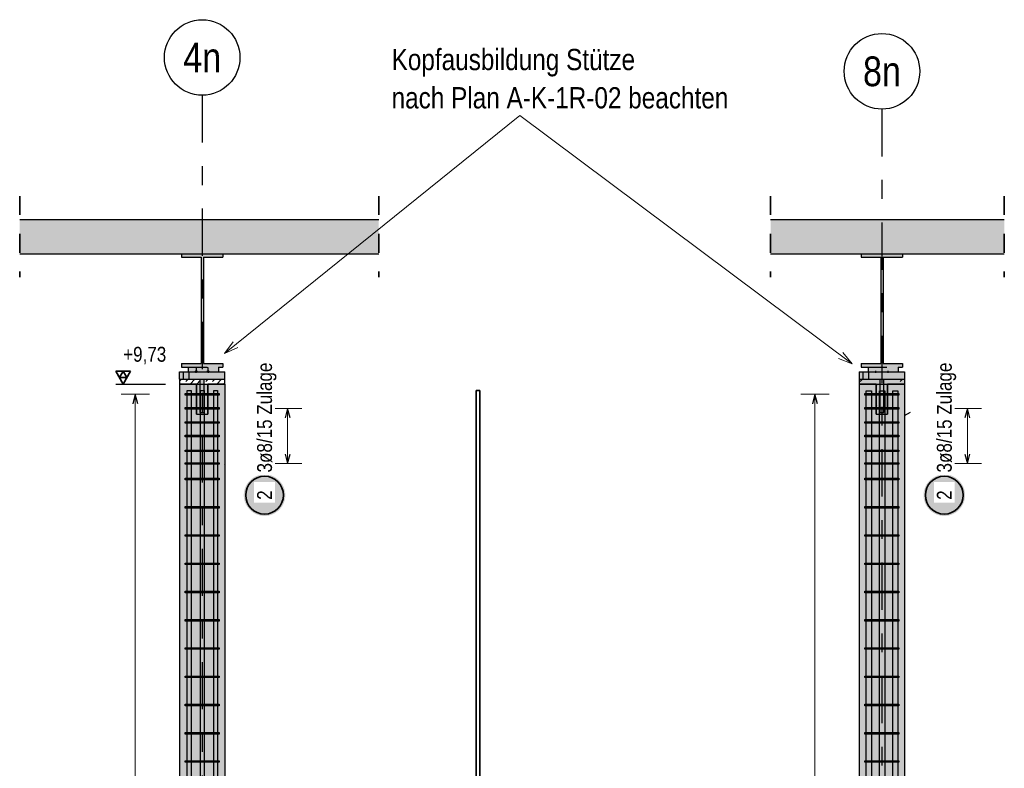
# Model space of a CAD drawing. Header units: millimetres. Extents: x -17.3 to 56.2, y -13.9 to 21.4.
# Tile 29 of 56: x 5.7 to 10.9, y 8.4 to 12.3. Entities that reach past the tile are written whole.
import ezdxf
from ezdxf.enums import TextEntityAlignment as Align

# ---------------------------------------------------------------- set-up
doc = ezdxf.new("R2010")
doc.units = ezdxf.units.MM
doc.linetypes.add('DASHDOTX2', pattern=[2, 1, -0.5, 0, -0.5])
doc.linetypes.add('HIDDEN', pattern=[0.375, 0.25, -0.125])
for name, color, linetype, lineweight in [('Achsen', 7, 'Continuous', 20), ('Bewehrung', 7, 'Continuous', 20), ('einlesen aus Plan EG', 7, 'Continuous', 20), ('Geschnittene Kanten', 7, 'Continuous', 20), ('Schraffuren', 7, 'Continuous', 20)]:
    doc.layers.add(name, color=color, linetype=linetype, lineweight=lineweight)
doc.styles.add('Arial Narrow', font='ARIALN.TTF')
pattern_1 = [(45, (0, 0), (-0.03535534, 0.03535534), [0.075, -0.025]), (45, (0.035355, 0.07071), (-0.03535534, 0.03535534), [0.075, -0.025, 0.075, -0.025])]

msp = doc.modelspace()

# ---------------------------------------------------------------- hatches: boundary and pattern name
at = {"layer": 'Achsen', "lineweight": 13, "true_color": 0x48a4ff}
msp.add_hatch(color=161, dxfattribs=at).paths.add_polyline_path([(6.746868, 10.481926), (6.746868, 10.441926), (6.636868, 10.441926), (6.636868, 10.266926), (6.616868, 10.266926), (6.616868, 10.441926), (6.506868, 10.441926), (6.506868, 10.481926)])
at = {"layer": 'Achsen', "lineweight": 13}
h = msp.add_hatch(dxfattribs=at)
h.set_pattern_fill('uB', color=6, scale=0.01, angle=45, style=0, pattern_type=2)
h.set_pattern_definition(pattern_1)
h.paths.add_polyline_path([(6.616868, 10.441926), (6.616868, 10.416926), (6.506868, 10.416926), (6.506868, 10.441926)])
h = msp.add_hatch(dxfattribs=at)
h.set_pattern_fill('uB', color=6, scale=0.01, angle=45, style=0, pattern_type=2)
h.set_pattern_definition(pattern_1)
h.paths.add_polyline_path([(6.746868, 10.441926), (6.746868, 10.416926), (6.656868, 10.416926), (6.636868, 10.416926), (6.636868, 10.441926)])
at = {"layer": 'Achsen', "true_color": 0x48a4ff}
msp.add_hatch(color=161, dxfattribs=at).paths.add_polyline_path([(10.347317, 10.481926), (10.347317, 10.441926), (10.107317, 10.441926), (10.107317, 10.481926)])
at = {"layer": 'Achsen'}
h = msp.add_hatch(dxfattribs=at)
h.set_pattern_fill('uB', color=10, scale=0.01, angle=45, style=0, pattern_type=2)
h.set_pattern_definition([(45, (0, 0), (-0.106066, 0.106066), [0.025, -0.025]), (45, (-0.03536, 0.07071), (-0.106066, 0.106066), [0.025, -0.025, 0.025, -0.025])])
h.paths.add_polyline_path([(10.257317, 10.416926), (10.347317, 10.416926), (10.347317, 10.441926), (10.237317, 10.441926), (10.237317, 10.266926), (10.217317, 10.266926), (10.217317, 10.441926), (10.107317, 10.441926), (10.107317, 10.416926), (10.197317, 10.416926), (10.197317, 10.256926), (10.227317, 10.25596), (10.257317, 10.256926)])
at = {"layer": 'Achsen', "lineweight": 18, "true_color": 0x48a4ff}
msp.add_hatch(color=161, dxfattribs=at).paths.add_polyline_path([(10.217317, 10.266926), (10.237317, 10.266926), (10.237317, 10.441926), (10.217317, 10.441926)])
at = {"layer": 'Bewehrung', "lineweight": 25, "true_color": 0xffffff}
for points in [[(7.067036, 9.828683), (7.066969, 9.832522), (7.066768, 9.836356), (7.066434, 9.840181), (7.065966, 9.843992), (7.065365, 9.847784), (7.064632, 9.851553), (7.063769, 9.855294), (7.062775, 9.859003), (7.061652, 9.862675), (7.060402, 9.866305), (7.059026, 9.869889), (7.057526, 9.873424), (7.055903, 9.876904), (7.05416, 9.880325), (7.052299, 9.883683), (7.050321, 9.886974), (7.04823, 9.890194), (7.046028, 9.893339), (7.043717, 9.896405), (7.041301, 9.899389), (7.038782, 9.902287), (7.036164, 9.905095), (7.033449, 9.90781), (7.03064, 9.910429), (7.027743, 9.912948), (7.024759, 9.915364), (7.021693, 9.917675), (7.018547, 9.919877), (7.015327, 9.921968), (7.012036, 9.923945), (7.008678, 9.925807), (7.005257, 9.92755), (7.001777, 9.929173), (6.998243, 9.930673), (6.994658, 9.932049), (6.991028, 9.933299), (6.987356, 9.934421), (6.983648, 9.935415), (6.979906, 9.936279), (6.976137, 9.937012), (6.972345, 9.937612), (6.968534, 9.93808), (6.964709, 9.938415), (6.960875, 9.938616), (6.957036, 9.938683), (6.953197, 9.938616), (6.949363, 9.938415), (6.945538, 9.93808), (6.941727, 9.937612), (6.937935, 9.937012), (6.934166, 9.936279), (6.930425, 9.935415), (6.926716, 9.934421), (6.923044, 9.933299), (6.919414, 9.932049), (6.915829, 9.930673), (6.912295, 9.929173), (6.908815, 9.92755), (6.905394, 9.925807), (6.902036, 9.923945), (6.898745, 9.921968), (6.895525, 9.919877), (6.89238, 9.917675), (6.889313, 9.915364), (6.886329, 9.912948), (6.883432, 9.910429), (6.880624, 9.90781), (6.877909, 9.905095), (6.87529, 9.902287), (6.872771, 9.899389), (6.870355, 9.896405), (6.868044, 9.893339), (6.865842, 9.890194), (6.863751, 9.886974), (6.861773, 9.883683), (6.859912, 9.880325), (6.858169, 9.876904), (6.856546, 9.873424), (6.855046, 9.869889), (6.85367, 9.866305), (6.85242, 9.862675), (6.851297, 9.859003), (6.850304, 9.855294), (6.84944, 9.851553), (6.848707, 9.847784), (6.848107, 9.843992), (6.847639, 9.840181), (6.847304, 9.836356), (6.847103, 9.832522), (6.847036, 9.828683), (6.847103, 9.824844), (6.847304, 9.821009), (6.847639, 9.817185), (6.848107, 9.813374), (6.848707, 9.809581), (6.84944, 9.805812), (6.850304, 9.802071), (6.851297, 9.798363), (6.85242, 9.794691), (6.85367, 9.79106), (6.855046, 9.787476), (6.856546, 9.783942), (6.858169, 9.780462), (6.859912, 9.777041), (6.861773, 9.773683), (6.863751, 9.770392), (6.865842, 9.767171), (6.868044, 9.764026), (6.870355, 9.76096), (6.872771, 9.757976), (6.87529, 9.755078), (6.877909, 9.75227), (6.880624, 9.749555), (6.883432, 9.746937), (6.886329, 9.744418), (6.889313, 9.742002), (6.89238, 9.739691), (6.895525, 9.737489), (6.898745, 9.735397), (6.902036, 9.73342), (6.905394, 9.731558), (6.908815, 9.729815), (6.912295, 9.728193), (6.915829, 9.726692), (6.919414, 9.725317), (6.923044, 9.724066), (6.926716, 9.722944), (6.930425, 9.72195), (6.934166, 9.721086), (6.937935, 9.720354), (6.941727, 9.719753), (6.945538, 9.719285), (6.949363, 9.718951), (6.953197, 9.71875), (6.957036, 9.718683), (6.960875, 9.71875), (6.964709, 9.718951), (6.968534, 9.719285), (6.972345, 9.719753), (6.976137, 9.720354), (6.979906, 9.721086), (6.983648, 9.72195), (6.987356, 9.722944), (6.991028, 9.724066), (6.994658, 9.725317), (6.998243, 9.726692), (7.001777, 9.728193), (7.005257, 9.729815), (7.008678, 9.731558), (7.012036, 9.73342), (7.015327, 9.735397), (7.018547, 9.737489), (7.021693, 9.739691), (7.024759, 9.742002), (7.027743, 9.744418), (7.03064, 9.746937), (7.033449, 9.749555), (7.036164, 9.75227), (7.038782, 9.755078), (7.041301, 9.757976), (7.043717, 9.76096), (7.046028, 9.764026), (7.04823, 9.767171), (7.050321, 9.770392), (7.052299, 9.773683), (7.05416, 9.777041), (7.055903, 9.780462), (7.057526, 9.783942), (7.059026, 9.787476), (7.060402, 9.79106), (7.061652, 9.794691), (7.062775, 9.798363), (7.063769, 9.802071), (7.064632, 9.805812), (7.065365, 9.809581), (7.065966, 9.813374), (7.066434, 9.817185), (7.066768, 9.821009)], [(10.667485, 9.828683), (10.667418, 9.832522), (10.667217, 9.836356), (10.666882, 9.840181), (10.666414, 9.843992), (10.665814, 9.847784), (10.665081, 9.851553), (10.664217, 9.855294), (10.663224, 9.859003), (10.662101, 9.862675), (10.660851, 9.866305), (10.659475, 9.869889), (10.657975, 9.873424), (10.656352, 9.876904), (10.654609, 9.880325), (10.652748, 9.883683), (10.65077, 9.886974), (10.648679, 9.890194), (10.646477, 9.893339), (10.644166, 9.896405), (10.64175, 9.899389), (10.639231, 9.902287), (10.636612, 9.905095), (10.633897, 9.90781), (10.631089, 9.910429), (10.628192, 9.912948), (10.625208, 9.915364), (10.622141, 9.917675), (10.618996, 9.919877), (10.615776, 9.921968), (10.612485, 9.923945), (10.609127, 9.925807), (10.605706, 9.92755), (10.602226, 9.929173), (10.598692, 9.930673), (10.595107, 9.932049), (10.591477, 9.933299), (10.587805, 9.934421), (10.584096, 9.935415), (10.580355, 9.936279), (10.576586, 9.937012), (10.572794, 9.937612), (10.568983, 9.93808), (10.565158, 9.938415), (10.561324, 9.938616), (10.557485, 9.938683), (10.553646, 9.938616), (10.549812, 9.938415), (10.545987, 9.93808), (10.542176, 9.937612), (10.538384, 9.937012), (10.534615, 9.936279), (10.530874, 9.935415), (10.527165, 9.934421), (10.523493, 9.933299), (10.519863, 9.932049), (10.516278, 9.930673), (10.512744, 9.929173), (10.509264, 9.92755), (10.505843, 9.925807), (10.502485, 9.923945), (10.499194, 9.921968), (10.495974, 9.919877), (10.492829, 9.917675), (10.489762, 9.915364), (10.486778, 9.912948), (10.483881, 9.910429), (10.481072, 9.90781), (10.478358, 9.905095), (10.475739, 9.902287), (10.47322, 9.899389), (10.470804, 9.896405), (10.468493, 9.893339), (10.466291, 9.890194), (10.4642, 9.886974), (10.462222, 9.883683), (10.460361, 9.880325), (10.458618, 9.876904), (10.456995, 9.873424), (10.455495, 9.869889), (10.454119, 9.866305), (10.452869, 9.862675), (10.451746, 9.859003), (10.450752, 9.855294), (10.449889, 9.851553), (10.449156, 9.847784), (10.448555, 9.843992), (10.448088, 9.840181), (10.447753, 9.836356), (10.447552, 9.832522), (10.447485, 9.828683), (10.447552, 9.824844), (10.447753, 9.821009), (10.448088, 9.817185), (10.448555, 9.813374), (10.449156, 9.809581), (10.449889, 9.805812), (10.450752, 9.802071), (10.451746, 9.798363), (10.452869, 9.794691), (10.454119, 9.79106), (10.455495, 9.787476), (10.456995, 9.783942), (10.458618, 9.780462), (10.460361, 9.777041), (10.462222, 9.773683), (10.4642, 9.770392), (10.466291, 9.767171), (10.468493, 9.764026), (10.470804, 9.76096), (10.47322, 9.757976), (10.475739, 9.755078), (10.478358, 9.75227), (10.481072, 9.749555), (10.483881, 9.746937), (10.486778, 9.744418), (10.489762, 9.742002), (10.492829, 9.739691), (10.495974, 9.737489), (10.499194, 9.735397), (10.502485, 9.73342), (10.505843, 9.731558), (10.509264, 9.729815), (10.512744, 9.728193), (10.516278, 9.726692), (10.519863, 9.725317), (10.523493, 9.724066), (10.527165, 9.722944), (10.530874, 9.72195), (10.534615, 9.721086), (10.538384, 9.720354), (10.542176, 9.719753), (10.545987, 9.719285), (10.549812, 9.718951), (10.553646, 9.71875), (10.557485, 9.718683), (10.561324, 9.71875), (10.565158, 9.718951), (10.568983, 9.719285), (10.572794, 9.719753), (10.576586, 9.720354), (10.580355, 9.721086), (10.584096, 9.72195), (10.587805, 9.722944), (10.591477, 9.724066), (10.595107, 9.725317), (10.598692, 9.726692), (10.602226, 9.728193), (10.605706, 9.729815), (10.609127, 9.731558), (10.612485, 9.73342), (10.615776, 9.735397), (10.618996, 9.737489), (10.622141, 9.739691), (10.625208, 9.742002), (10.628192, 9.744418), (10.631089, 9.746937), (10.633897, 9.749555), (10.636612, 9.75227), (10.639231, 9.755078), (10.64175, 9.757976), (10.644166, 9.76096), (10.646477, 9.764026), (10.648679, 9.767171), (10.65077, 9.770392), (10.652748, 9.773683), (10.654609, 9.777041), (10.656352, 9.780462), (10.657975, 9.783942), (10.659475, 9.787476), (10.660851, 9.79106), (10.662101, 9.794691), (10.663224, 9.798363), (10.664217, 9.802071), (10.665081, 9.805812), (10.665814, 9.809581), (10.666414, 9.813374), (10.666882, 9.817185), (10.667217, 9.821009)]]:
    msp.add_hatch(color=7, dxfattribs=at).paths.add_polyline_path(points)
at = {"layer": 'Schraffuren', "true_color": 0xd7ffd7}
for points in [[(5.660105, 11.106927), (7.561628, 11.106927), (7.561628, 11.286927), (5.660105, 11.286927)], [(6.506868, 4.856926), (6.746868, 4.856926), (6.746868, 10.416926), (6.506868, 10.416926)]]:
    msp.add_hatch(color=254, dxfattribs=at).paths.add_polyline_path(points)
at = {"layer": 'Schraffuren', "lineweight": 13, "true_color": 0xd7ffd7}
for points in [[(9.637317, 11.106927), (10.875341, 11.106927), (10.875341, 11.286927), (9.637317, 11.286927)], [(10.107317, 4.856926), (10.347317, 4.856926), (10.347317, 10.416926), (10.107317, 10.416926)]]:
    msp.add_hatch(color=254, dxfattribs=at).paths.add_polyline_path(points)
at = {"layer": 'Schraffuren', "true_color": 0x4682b4}
for points in [[(6.516861, 10.506927), (6.736861, 10.506927), (6.736861, 10.525927), (6.632861, 10.525927), (6.632861, 11.087927), (6.736861, 11.087927), (6.736861, 11.106927), (6.516861, 11.106927), (6.516861, 11.087927), (6.620861, 11.087927), (6.620861, 10.525927), (6.516861, 10.525927)], [(6.553307, 10.481926), (6.713307, 10.481926), (6.713307, 10.506926), (6.553307, 10.506926)]]:
    msp.add_hatch(color=145, dxfattribs=at).paths.add_polyline_path(points)
at = {"layer": 'Schraffuren', "lineweight": 13, "true_color": 0x4682b4}
for points in [[(10.116876, 10.506927), (10.336876, 10.506927), (10.336876, 10.525927), (10.232876, 10.525927), (10.232876, 11.087927), (10.336876, 11.087927), (10.336876, 11.106927), (10.116876, 11.106927), (10.116876, 11.087927), (10.220876, 11.087927), (10.220876, 10.525927), (10.116876, 10.525927)], [(10.153756, 10.481926), (10.313756, 10.481926), (10.313756, 10.506926), (10.153756, 10.506926)], [(10.107317, 10.441926), (10.347317, 10.441926), (10.347317, 10.481926), (10.107317, 10.481926)]]:
    msp.add_hatch(color=145, dxfattribs=at).paths.add_polyline_path(points)
at = {"layer": 'Schraffuren', "lineweight": 13, "true_color": 0xe3ffe3}
msp.add_hatch(color=7, dxfattribs=at).paths.add_polyline_path([(10.107317, 10.416926), (10.347317, 10.416926), (10.347317, 10.441926), (10.107317, 10.441926)])

# ---------------------------------------------------------------- linework, layer by layer
at = {"color": 2, "linetype": 'HIDDEN', "lineweight": 35, "ltscale": 0.25}
for p, q in [((5.660105, 11.411927), (5.660105, 10.981927)), ((7.561628, 11.411927), (7.561628, 10.981927)), ((9.637317, 11.411927), (9.637317, 10.981927)), ((10.875341, 11.411927), (10.875341, 10.981927))]:
    msp.add_line(p, q, dxfattribs=at)
at = {"color": 3, "linetype": 'HIDDEN', "lineweight": 25, "ltscale": 0.25}
for p, q in [((6.553307, 10.506927), (6.713307, 10.506927)), ((10.153756, 10.506927), (10.313756, 10.506927)), ((10.153756, 10.481926), (10.313756, 10.481926))]:
    msp.add_line(p, q, dxfattribs=at)
at = {"layer": 'Achsen', "color": 3, "linetype": 'DASHDOTX2', "lineweight": 25, "ltscale": 0.25}
for p, q in [((6.626825, 11.945294), (6.626825, 4.050446)), ((10.227274, 11.872107), (10.227274, 3.977259))]:
    msp.add_line(p, q, dxfattribs=at)
at = {"layer": 'Achsen', "color": 5, "linetype": 'Continuous', "lineweight": 18}
for p, q in [((8.309225, 11.838566), (6.744355, 10.57807)), ((8.309225, 11.838566), (10.068824, 10.523634)), ((6.744355, 10.57807), (6.790156, 10.640768)), ((6.815369, 10.609467), (6.744355, 10.57807)), ((10.068824, 10.523634), (9.996716, 10.552432)), ((10.020776, 10.584628), (10.068824, 10.523634))]:
    msp.add_line(p, q, dxfattribs=at)
at = {"layer": 'Achsen', "color": 4, "linetype": 'Continuous', "lineweight": 50}
for p, q in [((6.591222, 10.481926), (6.596868, 10.487231)), ((6.596868, 10.481926), (6.596868, 10.487231)), ((6.656868, 10.487572), (6.662174, 10.481926)), ((6.656868, 10.487572), (6.656868, 10.481926)), ((6.591222, 10.481926), (6.596868, 10.481926)), ((6.656868, 10.481926), (6.662174, 10.481926)), ((10.19167, 10.481926), (10.197317, 10.481926)), ((10.257317, 10.481926), (10.262623, 10.481926))]:
    msp.add_line(p, q, dxfattribs=at)
at = {"layer": 'Achsen', "color": 3, "linetype": 'Continuous', "lineweight": 25}
for p, q in [((6.596868, 10.504926), (6.616868, 10.506926)), ((6.596868, 10.481926), (6.596868, 10.504926)), ((6.616868, 10.506926), (6.636868, 10.506926)), ((6.636868, 10.506926), (6.656868, 10.504926)), ((6.656868, 10.504926), (6.656868, 10.481926)), ((6.506868, 10.481926), (6.746868, 10.481926)), ((6.506868, 10.441926), (6.506868, 10.481926)), ((6.506868, 10.441926), (6.746868, 10.441926)), ((6.506868, 10.441926), (6.506868, 10.416926)), ((6.616868, 10.266926), (6.616868, 10.441926)), ((6.636868, 10.266926), (6.636868, 10.441926)), ((6.746868, 10.441926), (6.746868, 10.481926)), ((6.746868, 10.416926), (6.746868, 10.441926)), ((10.107317, 10.481926), (10.347317, 10.481926)), ((10.107317, 10.441926), (10.347317, 10.441926)), ((10.217317, 10.266926), (10.217317, 10.441926)), ((10.237317, 10.266926), (10.237317, 10.441926)), ((6.616868, 10.266926), (6.636868, 10.266926)), ((10.217317, 10.266926), (10.237317, 10.266926)), ((10.347317, 10.25009), (10.379005, 10.268546))]:
    msp.add_line(p, q, dxfattribs=at)
at = {"layer": 'Achsen', "color": 3, "linetype": 'HIDDEN', "lineweight": 25, "ltscale": 0.25}
for p, q in [((6.527703, 10.441926), (6.527703, 10.481926)), ((6.557703, 10.441926), (6.557703, 10.481926)), ((10.128152, 10.441926), (10.128152, 10.481926)), ((10.158152, 10.441926), (10.158152, 10.481926))]:
    msp.add_line(p, q, dxfattribs=at)
at = {"layer": 'Achsen', "color": 2, "linetype": 'Continuous', "lineweight": 35}
for p, q in [((6.506868, 10.416926), (6.596868, 10.416926)), ((6.596868, 10.256926), (6.596868, 10.416926)), ((6.656868, 10.256926), (6.656868, 10.416926)), ((6.656868, 10.416926), (6.746868, 10.416926)), ((10.107317, 10.416926), (10.197317, 10.416926)), ((10.197317, 10.256926), (10.197317, 10.416926)), ((10.257317, 10.256926), (10.257317, 10.416926)), ((10.257317, 10.416926), (10.347317, 10.416926)), ((6.596868, 10.256926), (6.626868, 10.25596)), ((6.626868, 10.25596), (6.656868, 10.256926)), ((10.197317, 10.256926), (10.227317, 10.25596)), ((10.227317, 10.25596), (10.257317, 10.256926))]:
    msp.add_line(p, q, dxfattribs=at)
at = {"layer": 'Achsen', "color": 3, "linetype": 'Continuous', "lineweight": 25}
for centre in [(6.626825, 12.145294), (10.227274, 12.072107)]:
    msp.add_circle(centre, 0.2, dxfattribs=at)
at = {"layer": 'Achsen', "color": 9, "linetype": 'Continuous', "lineweight": 0}
for centre in [(6.616868, 10.416926), (6.636868, 10.416926)]:
    msp.add_circle(centre, 0.00111, dxfattribs=at)
at = {"layer": 'Bewehrung', "color": 2, "linetype": 'Continuous', "lineweight": 35}
for p, q in [((6.247274, 10.485123), (6.168524, 10.485123)), ((6.168524, 10.485123), (6.207899, 10.416926)), ((6.207899, 10.485123), (6.188212, 10.451024)), ((6.207899, 10.416926), (6.247274, 10.485123)), ((6.227587, 10.451024), (6.207899, 10.485123)), ((6.188212, 10.451024), (6.227587, 10.451024)), ((8.07775, 10.382213), (8.07775, 6.122213)), ((8.07775, 10.382213), (8.09775, 10.382213)), ((8.09775, 10.382213), (8.09775, 6.122213))]:
    msp.add_line(p, q, dxfattribs=at)
at = {"layer": 'Bewehrung', "color": 3, "linetype": 'Continuous', "lineweight": 25}
for p, q in [((6.168524, 10.416926), (6.433032, 10.416926)), ((6.547618, 10.381933), (6.567618, 10.381933)), ((6.547618, 6.121933), (6.547618, 10.381933)), ((6.567618, 10.381933), (6.567618, 6.121933)), ((6.617618, 10.381933), (6.637618, 10.381933)), ((6.617618, 6.121933), (6.617618, 10.381933)), ((6.637618, 10.381933), (6.637618, 6.121933)), ((6.687618, 10.381933), (6.707618, 10.381933)), ((6.687618, 6.121933), (6.687618, 10.381933)), ((6.707618, 10.381933), (6.707618, 6.121933)), ((10.144067, 10.381653), (10.172067, 10.381653)), ((10.144067, 6.121653), (10.144067, 10.381653)), ((10.172067, 10.381653), (10.172067, 6.121653)), ((10.214067, 10.381653), (10.242067, 10.381653)), ((10.214067, 6.121653), (10.214067, 10.381653)), ((10.242067, 10.381653), (10.242067, 6.121653)), ((10.284067, 10.381653), (10.312067, 10.381653)), ((10.284067, 6.121653), (10.284067, 10.381653)), ((10.312067, 10.381653), (10.312067, 6.121653)), ((6.272605, 10.362636), (6.259207, 10.312636)), ((6.286002, 10.312636), (6.272605, 10.362636)), ((6.536868, 10.358636), (6.536868, 10.366636)), ((6.536868, 10.366636), (6.716908, 10.366636)), ((6.716908, 10.358636), (6.536868, 10.358636)), ((6.716908, 10.366636), (6.716908, 10.358636)), ((9.872605, 10.362636), (9.859207, 10.312636)), ((9.886002, 10.312636), (9.872605, 10.362636)), ((10.137317, 10.358636), (10.137317, 10.366636)), ((10.137317, 10.366636), (10.317357, 10.366636)), ((10.317357, 10.358636), (10.137317, 10.358636)), ((10.317357, 10.366636), (10.317357, 10.358636)), ((6.536868, 10.283926), (6.536868, 10.291926)), ((6.536868, 10.291926), (6.716888, 10.291926)), ((6.716888, 10.283926), (6.536868, 10.283926)), ((6.716888, 10.291926), (6.716888, 10.283926)), ((7.079185, 10.287926), (7.065787, 10.237926)), ((7.092582, 10.237926), (7.079185, 10.287926)), ((10.137317, 10.283926), (10.137317, 10.291926)), ((10.137317, 10.291926), (10.317337, 10.291926)), ((10.317337, 10.283926), (10.137317, 10.283926)), ((10.317337, 10.291926), (10.317337, 10.283926)), ((10.679633, 10.287926), (10.666236, 10.237926)), ((10.693031, 10.237926), (10.679633, 10.287926)), ((6.536868, 10.20911), (6.536868, 10.21711)), ((6.536868, 10.21711), (6.716908, 10.21711)), ((6.716908, 10.20911), (6.536868, 10.20911)), ((6.716908, 10.21711), (6.716908, 10.20911)), ((10.137317, 10.20911), (10.137317, 10.21711)), ((10.137317, 10.21711), (10.317357, 10.21711)), ((10.317357, 10.20911), (10.137317, 10.20911)), ((10.317357, 10.21711), (10.317357, 10.20911)), ((6.536868, 10.137926), (6.536868, 10.145926)), ((6.536868, 10.145926), (6.716888, 10.145926)), ((6.716888, 10.137926), (6.536868, 10.137926)), ((6.716888, 10.145926), (6.716888, 10.137926)), ((10.137317, 10.137926), (10.137317, 10.145926)), ((10.137317, 10.145926), (10.317337, 10.145926)), ((10.317337, 10.137926), (10.137317, 10.137926)), ((10.317337, 10.145926), (10.317337, 10.137926)), ((6.536868, 10.059585), (6.536868, 10.067585)), ((6.536868, 10.067585), (6.716908, 10.067585)), ((6.716908, 10.067585), (6.716908, 10.059585)), ((10.137317, 10.059585), (10.137317, 10.067585)), ((10.137317, 10.067585), (10.317357, 10.067585)), ((10.317357, 10.067585), (10.317357, 10.059585)), ((6.716908, 10.059585), (6.536868, 10.059585)), ((7.065787, 10.045926), (7.079185, 9.995926)), ((7.079185, 9.995926), (7.092582, 10.045926)), ((10.317357, 10.059585), (10.137317, 10.059585)), ((10.666236, 10.045926), (10.679633, 9.995926)), ((10.679633, 9.995926), (10.693031, 10.045926)), ((6.536868, 9.991926), (6.536868, 9.999926)), ((6.536868, 9.999926), (6.716888, 9.999926)), ((6.716888, 9.991926), (6.536868, 9.991926)), ((6.716888, 9.999926), (6.716888, 9.991926)), ((10.137317, 9.991926), (10.137317, 9.999926)), ((10.137317, 9.999926), (10.317337, 9.999926)), ((10.317337, 9.991926), (10.137317, 9.991926)), ((10.317337, 9.999926), (10.317337, 9.991926)), ((6.536868, 9.910059), (6.536868, 9.918059)), ((6.536868, 9.918059), (6.716908, 9.918059)), ((6.716908, 9.910059), (6.536868, 9.910059)), ((6.716908, 9.918059), (6.716908, 9.910059)), ((10.137317, 9.910059), (10.137317, 9.918059)), ((10.137317, 9.918059), (10.317357, 9.918059)), ((10.317357, 9.910059), (10.137317, 9.910059)), ((10.317357, 9.918059), (10.317357, 9.910059)), ((6.536868, 9.760534), (6.536868, 9.768534)), ((6.536868, 9.768534), (6.716908, 9.768534)), ((6.716908, 9.760534), (6.536868, 9.760534)), ((6.716908, 9.768534), (6.716908, 9.760534)), ((10.137317, 9.760534), (10.137317, 9.768534)), ((10.137317, 9.768534), (10.317357, 9.768534)), ((10.317357, 9.760534), (10.137317, 9.760534)), ((10.317357, 9.768534), (10.317357, 9.760534)), ((6.536868, 9.611009), (6.536868, 9.619009)), ((6.536868, 9.619009), (6.716908, 9.619009)), ((6.716908, 9.611009), (6.536868, 9.611009)), ((6.716908, 9.619009), (6.716908, 9.611009)), ((10.137317, 9.611009), (10.137317, 9.619009)), ((10.137317, 9.619009), (10.317357, 9.619009)), ((10.317357, 9.611009), (10.137317, 9.611009)), ((10.317357, 9.619009), (10.317357, 9.611009)), ((6.536868, 9.461483), (6.536868, 9.469483)), ((6.536868, 9.469483), (6.716908, 9.469483)), ((6.716908, 9.461483), (6.536868, 9.461483)), ((6.716908, 9.469483), (6.716908, 9.461483)), ((10.137317, 9.461483), (10.137317, 9.469483)), ((10.137317, 9.469483), (10.317357, 9.469483)), ((10.317357, 9.461483), (10.137317, 9.461483)), ((10.317357, 9.469483), (10.317357, 9.461483)), ((6.536868, 9.311958), (6.536868, 9.319958)), ((6.536868, 9.319958), (6.716908, 9.319958)), ((6.716908, 9.311958), (6.536868, 9.311958)), ((6.716908, 9.319958), (6.716908, 9.311958)), ((10.137317, 9.311958), (10.137317, 9.319958)), ((10.137317, 9.319958), (10.317357, 9.319958)), ((10.317357, 9.311958), (10.137317, 9.311958)), ((10.317357, 9.319958), (10.317357, 9.311958)), ((6.536868, 9.162433), (6.536868, 9.170433)), ((6.536868, 9.170433), (6.716908, 9.170433)), ((6.716908, 9.162433), (6.536868, 9.162433)), ((6.716908, 9.170433), (6.716908, 9.162433)), ((10.137317, 9.162433), (10.137317, 9.170433)), ((10.137317, 9.170433), (10.317357, 9.170433)), ((10.317357, 9.162433), (10.137317, 9.162433)), ((10.317357, 9.170433), (10.317357, 9.162433)), ((6.536868, 9.012907), (6.536868, 9.020907)), ((6.536868, 9.020907), (6.716908, 9.020907)), ((6.716908, 9.012907), (6.536868, 9.012907)), ((6.716908, 9.020907), (6.716908, 9.012907)), ((10.137317, 9.012907), (10.137317, 9.020907)), ((10.137317, 9.020907), (10.317357, 9.020907)), ((10.317357, 9.012907), (10.137317, 9.012907)), ((10.317357, 9.020907), (10.317357, 9.012907)), ((6.536868, 8.863382), (6.536868, 8.871382)), ((6.536868, 8.871382), (6.716908, 8.871382)), ((6.716908, 8.871382), (6.716908, 8.863382)), ((10.137317, 8.863382), (10.137317, 8.871382)), ((10.137317, 8.871382), (10.317357, 8.871382)), ((10.317357, 8.871382), (10.317357, 8.863382)), ((6.716908, 8.863382), (6.536868, 8.863382)), ((10.317357, 8.863382), (10.137317, 8.863382)), ((6.536868, 8.713857), (6.536868, 8.721857)), ((6.536868, 8.721857), (6.716908, 8.721857)), ((6.716908, 8.713857), (6.536868, 8.713857)), ((6.716908, 8.721857), (6.716908, 8.713857)), ((10.137317, 8.713857), (10.137317, 8.721857)), ((10.137317, 8.721857), (10.317357, 8.721857)), ((10.317357, 8.713857), (10.137317, 8.713857)), ((10.317357, 8.721857), (10.317357, 8.713857)), ((6.536868, 8.564331), (6.536868, 8.572331)), ((6.536868, 8.572331), (6.716908, 8.572331)), ((6.716908, 8.564331), (6.536868, 8.564331)), ((6.716908, 8.572331), (6.716908, 8.564331)), ((10.137317, 8.564331), (10.137317, 8.572331)), ((10.137317, 8.572331), (10.317357, 8.572331)), ((10.317357, 8.564331), (10.137317, 8.564331)), ((10.317357, 8.572331), (10.317357, 8.564331)), ((6.536868, 8.414806), (6.536868, 8.422806)), ((6.536868, 8.422806), (6.716908, 8.422806)), ((6.716908, 8.414806), (6.536868, 8.414806)), ((6.716908, 8.422806), (6.716908, 8.414806)), ((10.137317, 8.414806), (10.137317, 8.422806)), ((10.137317, 8.422806), (10.317357, 8.422806)), ((10.317357, 8.414806), (10.137317, 8.414806)), ((10.317357, 8.422806), (10.317357, 8.414806))]:
    msp.add_line(p, q, dxfattribs=at)
at = {"layer": 'Bewehrung', "color": 5, "linetype": 'Continuous', "lineweight": 18}
for p, q in [((6.347605, 10.362636), (6.197605, 10.362636)), ((6.272605, 6.175926), (6.272605, 10.362636)), ((9.947605, 10.362636), (9.797605, 10.362636)), ((9.872605, 6.175926), (9.872605, 10.362636)), ((7.154185, 10.287926), (7.004185, 10.287926)), ((7.079185, 9.995926), (7.079185, 10.287926)), ((10.754633, 10.287926), (10.604633, 10.287926)), ((10.679633, 9.995926), (10.679633, 10.287926)), ((7.004185, 9.995926), (7.154185, 9.995926)), ((10.604633, 9.995926), (10.754633, 9.995926))]:
    msp.add_line(p, q, dxfattribs=at)
at = {"layer": 'Bewehrung', "color": 9, "linetype": 'Continuous', "lineweight": 0}
for centre in [(6.506868, 9.991926), (6.746868, 9.991926), (10.107317, 9.991926), (10.347317, 9.991926)]:
    msp.add_circle(centre, 0.00111, dxfattribs=at)
at = {"layer": 'Bewehrung', "color": 2, "linetype": 'Continuous', "lineweight": 35}
for centre in [(6.957036, 9.828683), (10.557485, 9.828683)]:
    msp.add_circle(centre, 0.1, dxfattribs=at)
at = {"layer": 'einlesen aus Plan EG', "color": 9, "linetype": 'Continuous', "lineweight": 0}
msp.add_line((6.746868, 10.416926), (6.746868, 5.566306), dxfattribs=at)
at = {"layer": 'Geschnittene Kanten', "color": 3, "linetype": 'Continuous', "lineweight": 25}
for p, q in [((5.660105, 11.286927), (7.561628, 11.286927)), ((9.637317, 11.286927), (10.875341, 11.286927)), ((5.660105, 11.106927), (6.516861, 11.106927)), ((6.516861, 11.106927), (6.516861, 11.087927)), ((6.516861, 11.106927), (6.736861, 11.106927)), ((6.516861, 11.087927), (6.620861, 11.087927)), ((6.620861, 11.087927), (6.620861, 10.525927)), ((6.632861, 11.087927), (6.632861, 10.525927)), ((6.632861, 11.087927), (6.736861, 11.087927)), ((6.736861, 11.106927), (6.736861, 11.087927)), ((6.736861, 11.106927), (7.561628, 11.106927)), ((9.637317, 11.106927), (10.116876, 11.106927)), ((10.116876, 11.106927), (10.116876, 11.087927)), ((10.116876, 11.106927), (10.336876, 11.106927)), ((10.116876, 11.087927), (10.220876, 11.087927)), ((10.220876, 11.087927), (10.220876, 10.525927)), ((10.232876, 11.087927), (10.232876, 10.525927)), ((10.232876, 11.087927), (10.336876, 11.087927)), ((10.336876, 11.106927), (10.336876, 11.087927)), ((10.336876, 11.106927), (10.875341, 11.106927)), ((6.516861, 10.525927), (6.516861, 10.506927)), ((6.516861, 10.525927), (6.620861, 10.525927)), ((6.516861, 10.506927), (6.553307, 10.506927)), ((6.553307, 10.506926), (6.553307, 10.481926)), ((6.632861, 10.525927), (6.736861, 10.525927)), ((6.713307, 10.506927), (6.736861, 10.506927)), ((6.713307, 10.506926), (6.713307, 10.481926)), ((6.736861, 10.525927), (6.736861, 10.506927)), ((10.116876, 10.525927), (10.116876, 10.506927)), ((10.116876, 10.525927), (10.220876, 10.525927)), ((10.116876, 10.506927), (10.153756, 10.506927)), ((10.153756, 10.506926), (10.153756, 10.481926)), ((10.232876, 10.525927), (10.336876, 10.525927)), ((10.313756, 10.506927), (10.336876, 10.506927)), ((10.313756, 10.506926), (10.313756, 10.481926)), ((10.336876, 10.525927), (10.336876, 10.506927)), ((6.553307, 10.481926), (6.713307, 10.481926)), ((10.107317, 10.481926), (10.107317, 10.441926)), ((10.107317, 10.481926), (10.153756, 10.481926)), ((10.107317, 10.441926), (10.107317, 10.416926)), ((10.107317, 10.441926), (10.347317, 10.441926)), ((10.313756, 10.481926), (10.347317, 10.481926)), ((10.347317, 10.481926), (10.347317, 10.441926)), ((10.347317, 10.441926), (10.347317, 10.416926)), ((6.506868, 10.416926), (6.506868, 4.856926)), ((6.506868, 10.416926), (6.746868, 10.416926)), ((6.746868, 10.416926), (6.746868, 4.856926)), ((10.107317, 10.416926), (10.107317, 4.856926)), ((10.107317, 10.416926), (10.347317, 10.416926)), ((10.347317, 10.416926), (10.347317, 4.856926))]:
    msp.add_line(p, q, dxfattribs=at)

# ---------------------------------------------------------------- texts
at = {"layer": 'Achsen', "color": 1, "lineweight": 70, "style": 'Arial Narrow'}
for s, p in [('4n', (6.626825, 12.145294)), ('8n', (10.227274, 12.072107))]:
    msp.add_text(s, height=0.1575, dxfattribs=at).set_placement(p, align=Align.MIDDLE_CENTER)
at = {"layer": 'Achsen', "color": 4, "lineweight": 50, "style": 'Arial Narrow'}
for s, p in [('Kopfausbildung Stütze', (7.629939, 12.078252)), ('nach Plan A-K-1R-02 beachten', (7.629939, 11.875752))]:
    msp.add_text(s, height=0.1125, dxfattribs=at).set_placement(p)
at = {"layer": 'Bewehrung', "color": 2, "lineweight": 35, "insert": (6.183133, 10.613801), "char_height": 0.07875, "attachment_point": 1, "line_spacing_factor": 0.9, "style": 'Arial Narrow'}
msp.add_mtext(' +9,73', dxfattribs=at)

# ---------------------------------------------------------------- next in the draw order: texts
at = {"layer": 'Bewehrung', "color": 2, "lineweight": 35, "char_height": 0.07875, "attachment_point": 1, "rotation": 90, "line_spacing_factor": 0.9, "style": 'Arial Narrow', "bg_fill": 3, "box_fill_scale": 1.2, "bg_fill_color": 256, "bg_fill_true_color": 13158600, "bg_fill_transparency": 0}
for s, insert in [('3ø8/15 Zulage', (6.917661, 9.948683)), ('3ø8/15 Zulage', (10.51811, 9.948683)), ('2', (6.917661, 9.803876)), ('2', (10.51811, 9.803876))]:
    msp.add_mtext(s, dxfattribs=dict(at, insert=insert))

doc.saveas('drawing.dxf')
